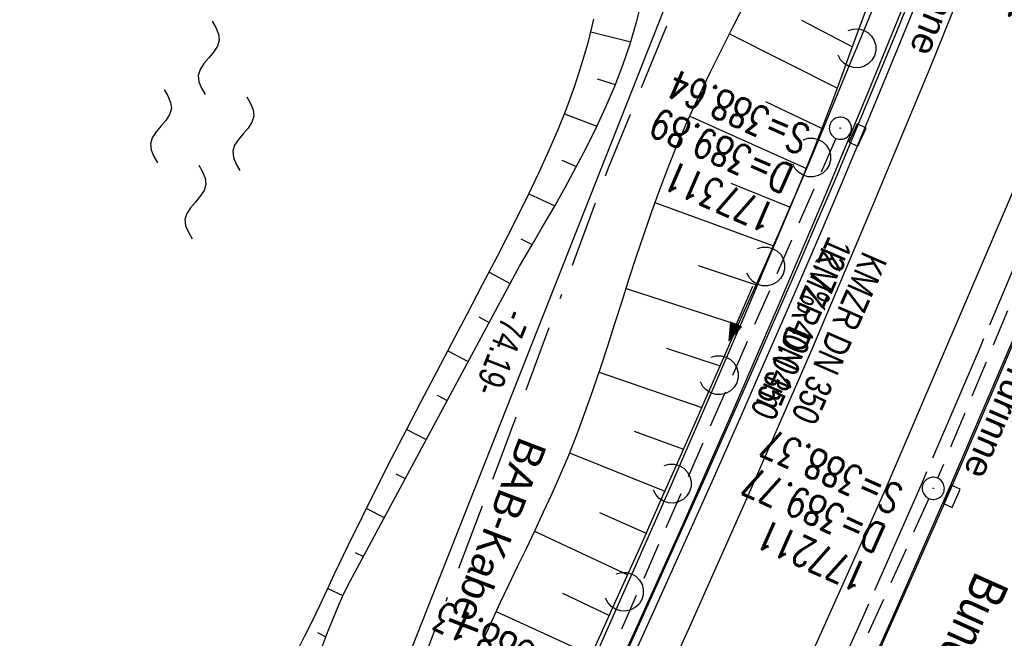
# Model space of a CAD drawing. Extents: x 508656 to 509297, y 448622 to 449584.
# Tile 30 of 53: x 508968 to 509034, y 449113 to 449155. Entities that reach past the tile are written whole.
import ezdxf

# ---------------------------------------------------------------- set-up
doc = ezdxf.new("R2010")
doc.units = 0
doc.header["$LTSCALE"] = 10
doc.header["$MEASUREMENT"] = 0
for name, pattern in [('ACAD_ISO16W100', [73, 15, -6.5, 15, -6.5, 15, -7, 1, -7]), ('ACHSE', [5.5, 4, -0.5, 0.5, -0.5]), ('LT00', [0]), ('STRICHLINIE2', [0.375, 0.25, -0.125])]:
    doc.linetypes.add(name, pattern=pattern)
doc.layers.get('0').update_dxf_attribs({"linetype": 'LT00'})
for name, color, linetype in [('--EK_FBR', 250, 'LT00'), ('--EK_Halt-Pfeil', 4, 'LT00'), ('--EK_Haltung', 7, 'STRICHLINIE2'), ('--EK_Haltung-Text', 140, 'LT00'), ('--EK_Schacht-Text', 5, 'LT00'), ('--EL_DFK_AB_L', 21, 'LT00'), ('--EL_Halt-Pfeil', 4, 'LT00'), ('--EL_Haltung', 182, 'STRICHLINIE2'), ('--EL_Haltung-Text', 182, 'LT00'), ('--WASSER_NUTZUNG', 180, 'Continuous'), ('-AX-093', 35, 'ACHSE'), ('ABSTAND', 8, 'LT00'), ('BAB-KABEL', 220, 'ACAD_ISO16W100'), ('BAB-KABEL_TEXT', 221, 'Continuous'), ('BRD', 255, 'Continuous'), ('DFK_AB_L', 21, 'LT00'), ('RINNE_TEXT', 11, 'Continuous'), ('V124_AFBR_BAB', 250, 'LT00'), ('V124_BOESCH', 250, 'LT00'), ('V124_BOSCHUNG', 250, 'LT00'), ('V124_H_BORD', 8, 'LT00'), ('V124_KA_PRUF', 182, 'LT00'), ('V124_LAERM', 11, 'LT00'), ('V124_LD_MARK', 250, 'LT00'), ('V124_RINNE', 182, 'LT00'), ('V124_SINKK', 182, 'LT00')]:
    doc.layers.add(name, color=color, linetype=linetype)
doc.styles.add('Arial', font='ARIAL.TTF')
doc.styles.add('Beschrift', font='ARIAL.TTF')
doc.styles.add('Haltungsbeschriftung', font='ARIAL.TTF', dxfattribs={"width": 0.75})
doc.styles.add('schachtbeschriftung', font='romans.shx', dxfattribs={"width": 0.75, "height": 2})
doc.styles.get("Standard").update_dxf_attribs({"font": 'ARIAL.TTF'})

# ---------------------------------------------------------------- blocks, each defined once
blk = doc.blocks.new('SYMB7250')
at = {"color": 0, "linetype": 'ByBlock'}
for points in [[(-0.25, 0.28), (-0.208333, 0.308889), (-0.166667, 0.331111), (-0.125, 0.34), (-0.083333, 0.331111), (-0.041667, 0.308889), (0, 0.28)], [(0, 0.28), (0.041667, 0.251111), (0.083333, 0.228889), (0.125, 0.22), (0.166667, 0.228889), (0.208333, 0.251111), (0.25, 0.28)], [(-0.74, 0), (-0.698333, 0.028889), (-0.656667, 0.051111), (-0.615, 0.06), (-0.573333, 0.051111), (-0.531667, 0.028889), (-0.49, 0)], [(-0.49, 0), (-0.448333, -0.028889), (-0.406667, -0.051111), (-0.365, -0.06), (-0.323333, -0.051111), (-0.281667, -0.028889), (-0.24, 0)], [(0.24, 0), (0.281667, 0.028889), (0.323333, 0.051111), (0.365, 0.06), (0.406667, 0.051111), (0.448333, 0.028889), (0.49, 0)], [(0.49, 0), (0.531667, -0.028889), (0.573333, -0.051111), (0.615, -0.06), (0.656667, -0.051111), (0.698333, -0.028889), (0.74, 0)], [(-0.25, -0.28), (-0.208333, -0.251111), (-0.166667, -0.228889), (-0.125, -0.22), (-0.083333, -0.228889), (-0.041667, -0.251111), (0, -0.28)], [(0, -0.28), (0.041667, -0.308889), (0.083333, -0.331111), (0.125, -0.34), (0.166667, -0.331111), (0.208333, -0.308889), (0.25, -0.28)]]:
    blk.add_lwpolyline(points, dxfattribs=at)
blk = doc.blocks.new('SYMB7122')
at = {"color": 0, "linetype": 'ByBlock'}
for points in [[(-0.109975, -0.002365), (-0.106745, 0.026562), (-0.096041, 0.053629), (-0.078613, 0.076941), (-0.055681, 0.094866), (-0.028851, 0.106149), (0, 0.11)], [(0, 0.11), (0.028851, 0.106149), (0.055681, 0.094866), (0.078613, 0.076941), (0.096041, 0.053629), (0.106745, 0.026562), (0.109975, -0.002365)], [(-0.075234, -0.080249), (-0.093647, -0.057708), (-0.105504, -0.031126), (-0.109975, -0.002365)], [(0.109975, -0.002365), (0.105504, -0.031126), (0.093647, -0.057708), (0.075234, -0.080249)]]:
    blk.add_lwpolyline(points, dxfattribs=at)
blk = doc.blocks.new('SYMB0003')
at = {"color": 0, "linetype": 'ByBlock'}
for p, q in [((-0.015712, 0), (0.010166, 0.012015)), ((0, -0.021257), (-0.015712, 0)), ((0.010166, 0.012015), (0, -0.021257))]:
    blk.add_line(p, q, dxfattribs=at)
for points in [[(-0.031395, 0.499013), (-0.093691, 0.491144), (-0.154509, 0.475528), (-0.21289, 0.452414), (-0.267913, 0.422164), (-0.318712, 0.385257), (-0.364484, 0.342274), (-0.404509, 0.293893), (-0.438154, 0.240877), (-0.464888, 0.184062), (-0.484292, 0.124345), (-0.496058, 0.062667), (-0.5, 0)], [(0.5, 0), (0.496057, 0.062667), (0.484292, 0.124345), (0.464888, 0.184062), (0.438153, 0.240877), (0.404509, 0.293893), (0.364484, 0.342274), (0.318712, 0.385257), (0.267913, 0.422164), (0.21289, 0.452414), (0.154509, 0.475528), (0.093691, 0.491144), (0.031395, 0.499013), (-0.031395, 0.499013)], [(-0.5, 0), (-0.496058, -0.062667), (-0.484292, -0.124345), (-0.464888, -0.184062), (-0.438154, -0.240877), (-0.404509, -0.293893), (-0.364485, -0.342274), (-0.318712, -0.385257), (-0.267914, -0.422164), (-0.21289, -0.452414), (-0.154509, -0.475529), (-0.093691, -0.491144), (-0.031395, -0.499014), (0.031395, -0.499014)], [(0.031395, -0.499014), (0.093691, -0.491144), (0.154509, -0.475529), (0.21289, -0.452414), (0.267914, -0.422164), (0.318712, -0.385257), (0.364485, -0.342274), (0.404509, -0.293893), (0.438154, -0.240877), (0.464889, -0.184062), (0.484292, -0.124345), (0.496058, -0.062667), (0.5, 0)]]:
    blk.add_lwpolyline(points, dxfattribs=at)
blk = doc.blocks.new('SYMB0652')
at = {"color": 0, "linetype": 'ByBlock'}
blk.add_lwpolyline([(-0.15, -0.075), (0.15, -0.075), (0.15, 0.075), (-0.15, 0.075), (-0.15, -0.075)], dxfattribs=at)
blk = doc.blocks.new('SYMB0070')
at = {"color": 0, "linetype": 'ByBlock'}
for p, q in [((-0.5, 0), (0.2, 0)), ((0.5, 0), (0.2, 0.1)), ((0.2, 0.1), (0.2, 0)), ((0.468, 0), (0.21, 0.086)), ((0.21, 0.086), (0.21, -0.086)), ((0.21, -0.086), (0.468, 0)), ((0.22, -0.072), (0.437, 0)), ((0.23, -0.058), (0.405, 0)), ((0.24, -0.045), (0.374, 0)), ((0.342, 0), (0.25, 0.031)), ((0.25, 0.031), (0.25, -0.031)), ((0.25, -0.031), (0.342, 0)), ((0.26, -0.017), (0.31, 0)), ((0.27, -0.003), (0.279, 0))]:
    blk.add_line(p, q, dxfattribs=at)
for points in [[(0.2, 0), (0.2, -0.1), (0.5, 0)], [(0.437, 0), (0.22, 0.072), (0.22, -0.072)], [(0.405, 0), (0.23, 0.058), (0.23, -0.058)], [(0.374, 0), (0.24, 0.045), (0.24, -0.045)], [(0.31, 0), (0.26, 0.017), (0.26, -0.017)], [(0.279, 0), (0.27, 0.003), (0.27, -0.003)]]:
    blk.add_lwpolyline(points, dxfattribs=at)

msp = doc.modelspace()

# ---------------------------------------------------------------- linework, layer by layer
at = {"layer": '--EK_FBR', "color": 2}
for points in [[(509044.758, 449168.116), (509035.898, 449145.981), (509026.144, 449123.165), (509015.938, 449100.42), (509005.271, 449078.001), (508994.296, 449055.984), (508983.02, 449034.572), (508971.631, 449013.921), (508959.242, 448992.342), (508945.629, 448969.847), (508939.75, 448960.365)], [(508996.543, 449051.416), (508998.877, 449055.964), (509001.188, 449060.523), (509003.478, 449065.093), (509005.748, 449069.673), (509007.997, 449074.263), (509010.228, 449078.862), (509014.552, 449087.914), (509018.804, 449096.999), (509022.985, 449106.118), (509025.541, 449111.79), (509028.069, 449117.475), (509030.566, 449123.174), (509033.616, 449130.25), (509036.617, 449137.347), (509039.572, 449144.463), (509042.479, 449151.599), (509045.259, 449158.551)]]:
    msp.add_lwpolyline(points, dxfattribs=at)
at = {"layer": '--EK_FBR'}
msp.add_lwpolyline([(509028.436, 449156.634), (509027.128, 449153.396), (509025.805, 449150.163), (509024.499, 449147.017), (509023.179, 449143.877), (509021.846, 449140.743), (509020.501, 449137.613), (509019.147, 449134.487), (509017.783, 449131.366), (509016.413, 449128.247), (509014.429, 449123.762), (509012.433, 449119.282), (509010.422, 449114.809), (509008.397, 449110.342)], dxfattribs=at)
at = {"layer": '--EK_Haltung'}
for p, q in [((509044.558, 449159.537), (509029.709, 449124.004)), ((509022.835, 449146.994), (509007.41, 449111.678)), ((509029.113, 449122.627), (509013.559, 449087.926))]:
    msp.add_line(p, q, dxfattribs=at)
at = {"layer": '--EL_DFK_AB_L'}
msp.add_line((508989.36, 449100.388), (509016.59, 449169.397), dxfattribs=at)
at = {"layer": '--EL_Haltung'}
for p, q in [((509044.558, 449159.537), (509029.709, 449124.004)), ((509022.835, 449146.994), (509007.41, 449111.678)), ((509029.113, 449122.627), (509013.559, 449087.926))]:
    msp.add_line(p, q, dxfattribs=at)
at = {"layer": '-AX-093', "ltscale": 0.2}
msp.add_lwpolyline([(509043.66, 449159.867), (509040.021, 449150.784), (509036.308, 449141.73), (509032.521, 449132.706), (509028.66, 449123.715), (509024.726, 449114.754), (509020.719, 449105.827), (509016.639, 449096.932), (509012.486, 449088.071), (509008.262, 449079.245), (509003.965, 449070.453), (508999.596, 449061.696), (508995.156, 449052.976), (508990.645, 449044.292), (508986.063, 449035.646), (508981.41, 449027.037), (508976.687, 449018.466), (508971.895, 449009.934), (508967.032, 449001.442), (508962.101, 448992.99), (508959.633, 448988.819), (508954.599, 448980.427), (508949.499, 448972.076), (508944.336, 448963.763)], dxfattribs=at)
at = {"layer": 'BAB-KABEL', "ltscale": 0.03, "flags": 128}
msp.add_lwpolyline([(509108.573, 449550.725), (509108.555, 449549.914), (509107.923, 449539.685), (509107.542, 449523.737), (509106.023, 449504.505), (509103.027, 449469.794), (509099.689, 449441.648), (509096.193, 449417.967), (509091.426, 449386.81), (509087.449, 449364.561), (509073.798, 449340.609), (509065.653, 449326.084), (509057.693, 449300.149), (509049.552, 449273.993), (509041.415, 449242.623), (509046.433, 449233.113), (509037.953, 449223.257), (509025.311, 449191.332), (509014.573, 449162.417), (509007.467, 449145.09), (509000.027, 449125.034), (508990.328, 449099.728), (508968.681, 449052.617), (508956.383, 449026.625), (508943.193, 449006.537), (508939.163, 449000.145), (508916.248, 448963.752), (508910.658, 448958.257), (508886.526, 448934.14), (508866.425, 448912.558), (508852.808, 448898.73), (508848.226, 448890.1), (508832.927, 448862.84), (508820.417, 448838.043), (508819.404, 448835.445), (508822.64, 448825.297), (508822.418, 448824.293), (508817.73, 448816.932), (508806.456, 448816.821), (508794.738, 448812.137), (508784.999, 448797.187), (508766.925, 448769.699), (508761.413, 448761.665), (508751.074, 448746.056), (508734.064, 448723.741), (508723.724, 448711.345), (508722.677, 448710.036)], dxfattribs=at)
at = {"layer": 'DFK_AB_L'}
msp.add_line((508989.36, 449100.388), (509016.59, 449169.397), dxfattribs=at)
at = {"layer": 'V124_AFBR_BAB', "color": 0}
for points in [[(509044.758, 449168.116), (509035.898, 449145.981), (509026.144, 449123.165), (509015.938, 449100.42), (509005.271, 449078.001), (508994.296, 449055.984), (508983.02, 449034.572), (508971.631, 449013.921), (508959.242, 448992.342), (508945.629, 448969.847), (508939.75, 448960.365)], [(508996.543, 449051.416), (508998.877, 449055.964), (509001.188, 449060.523), (509003.478, 449065.093), (509005.748, 449069.673), (509007.997, 449074.263), (509010.228, 449078.862), (509014.552, 449087.914), (509018.804, 449096.999), (509022.985, 449106.118), (509025.541, 449111.79), (509028.069, 449117.475), (509030.566, 449123.174), (509033.616, 449130.25), (509036.617, 449137.347), (509039.572, 449144.463), (509042.479, 449151.599), (509045.259, 449158.551)]]:
    msp.add_lwpolyline(points, dxfattribs=at)
at = {"layer": 'V124_AFBR_BAB'}
msp.add_lwpolyline([(509028.436, 449156.634), (509027.128, 449153.396), (509025.805, 449150.163), (509024.499, 449147.017), (509023.179, 449143.877), (509021.846, 449140.743), (509020.501, 449137.613), (509019.147, 449134.487), (509017.783, 449131.366), (509016.413, 449128.247), (509014.429, 449123.762), (509012.433, 449119.282), (509010.422, 449114.809), (509008.397, 449110.342)], dxfattribs=at)
at = {"layer": 'V124_BOESCH'}
for points in [[(508988.106, 449112.658), (508988.44, 449113.555), (508988.784, 449114.446), (508989.147, 449115.325), (508989.536, 449116.186), (508989.959, 449117.024), (509001.42, 449138.357), (509002.206, 449139.682), (509002.987, 449141.008), (509003.758, 449142.339), (509004.512, 449143.676), (509005.246, 449145.022), (509005.953, 449146.379), (509006.628, 449147.749), (509007.267, 449149.135), (509007.863, 449150.538), (509008.411, 449151.961), (509008.907, 449153.406), (509009.344, 449154.875), (509009.718, 449156.37)], [(508998.999, 449113.074), (508999.555, 449114.319), (509000.126, 449115.557), (509000.709, 449116.791), (509001.298, 449118.021), (509001.889, 449119.251), (509002.477, 449120.482), (509003.058, 449121.716), (509003.626, 449122.955), (509004.178, 449124.201), (509004.708, 449125.456), (509005.296, 449126.934), (509005.854, 449128.425), (509006.386, 449129.926), (509006.898, 449131.436), (509007.396, 449132.951), (509007.884, 449134.47), (509008.368, 449135.99), (509008.853, 449137.51), (509009.344, 449139.028), (509009.847, 449140.541), (509010.366, 449142.047), (509010.907, 449143.544), (509011.475, 449145.03), (509012.143, 449146.666), (509012.846, 449148.288), (509013.58, 449149.897), (509014.342, 449151.494), (509015.126, 449153.083), (509015.927, 449154.664), (509016.743, 449156.239)], [(509005.592, 449110.501), (509006.931, 449113.444), (509008.261, 449116.391), (509009.583, 449119.342), (509010.949, 449122.41), (509012.306, 449125.481), (509013.234, 449127.593), (509014.16, 449129.705), (509015.089, 449131.817), (509016.023, 449133.926), (509016.694, 449135.43), (509017.367, 449136.934), (509018.037, 449138.439), (509018.703, 449139.946), (509019.36, 449141.457), (509020.006, 449142.972), (509020.637, 449144.494), (509021.313, 449146.178), (509021.971, 449147.87), (509022.614, 449149.567), (509023.247, 449151.269), (509023.872, 449152.972), (509024.494, 449154.677), (509025.116, 449156.38)], [(508986.375, 449112.295), (508986.909, 449113.321), (508987.42, 449114.354), (508987.917, 449115.393), (508988.406, 449116.435), (508988.895, 449117.478), (508989.835, 449119.447), (508990.797, 449121.411), (508991.777, 449123.37), (508992.772, 449125.326), (508993.78, 449127.28), (508994.798, 449129.233), (508995.822, 449131.187), (508996.851, 449133.143), (508997.881, 449135.102), (508998.909, 449137.066), (508999.934, 449139.037), (509000.659, 449140.447), (509001.375, 449141.862), (509002.076, 449143.284), (509002.757, 449144.714), (509003.411, 449146.154), (509004.033, 449147.605), (509004.617, 449149.068), (509005.157, 449150.545), (509005.648, 449152.038), (509006.084, 449153.547), (509006.46, 449155.075)]]:
    msp.add_lwpolyline(points, dxfattribs=at)
at = {"layer": 'V124_BOSCHUNG'}
for p, q in [((509020.494, 449154.997), (509023.956, 449153.201)), ((509006.257, 449154.218), (509008.951, 449153.544)), ((509015.632, 449154.085), (509022.928, 449150.407)), ((509006.677, 449151.028), (509007.902, 449150.636)), ((509018.075, 449149.494), (509021.892, 449147.665)), ((509004.458, 449148.661), (509006.662, 449147.82)), ((509012.944, 449148.506), (509020.83, 449144.969)), ((509004.299, 449145.515), (509005.281, 449145.088)), ((509015.722, 449143.974), (509019.741, 449142.346)), ((509002.062, 449143.255), (509003.806, 449142.424)), ((509010.586, 449142.666), (509018.607, 449139.729)), ((509001.506, 449140.199), (509002.28, 449139.807)), ((509013.503, 449138.402), (509017.436, 449137.089)), ((508999.361, 449137.933), (509000.791, 449137.188)), ((509008.635, 449136.829), (509016.221, 449134.369)), ((508998.671, 449134.91), (508999.369, 449134.541)), ((509011.361, 449132.79), (509014.998, 449131.609)), ((508996.578, 449132.623), (508997.949, 449131.898)), ((509006.811, 449131.174), (509013.761, 449128.795)), ((508995.856, 449129.611), (508996.53, 449129.255)), ((508993.793, 449127.304), (508995.112, 449126.616)), ((509009.185, 449127.191), (509012.519, 449125.964)), ((509004.817, 449125.725), (509011.259, 449123.111)), ((508993.056, 449124.305), (508993.694, 449123.978)), ((508991.063, 449121.946), (508992.278, 449121.342)), ((509006.837, 449121.67), (509010, 449120.276)), ((509002.445, 449120.416), (509008.743, 449117.464)), ((508990.3, 449118.976), (508990.862, 449118.705)), ((508988.452, 449116.533), (508989.472, 449116.05)), ((509004.33, 449116.219), (509007.507, 449114.717)), ((508999.852, 449114.967), (509006.288, 449112.027)), ((508987.748, 449113.548), (508988.328, 449113.256))]:
    msp.add_line(p, q, dxfattribs=at)
at = {"layer": 'V124_H_BORD'}
for points in [[(508946.573, 448963.866), (508950.257, 448969.805), (508953.908, 448975.764), (508958.896, 448984.027), (508963.82, 448992.329), (508968.679, 449000.669), (508973.473, 449009.046), (508978.2, 449017.462), (508982.862, 449025.915), (508987.456, 449034.405), (508991.982, 449042.932), (508996.441, 449051.495), (509000.992, 449060.413), (509005.468, 449069.369), (509009.87, 449078.363), (509014.197, 449087.393), (509018.448, 449096.46), (509022.623, 449105.562), (509026.721, 449114.698), (509030.743, 449123.869), (509034.688, 449133.073), (509038.555, 449142.31), (509042.345, 449151.579), (509046.055, 449160.879)], [(509028.213, 449157.992), (509025.17, 449150.524), (509022.073, 449143.078), (509018.922, 449135.654), (509015.719, 449128.253), (509012.465, 449120.874), (509009.161, 449113.517), (509005.807, 449106.183), (509002.333, 449098.72), (508998.809, 449091.281), (508995.232, 449083.867), (508991.604, 449076.479), (508987.923, 449069.117), (508984.189, 449061.781), (508980.902, 449055.431), (508977.576, 449049.102)]]:
    msp.add_lwpolyline(points, dxfattribs=at)
at = {"layer": 'V124_LAERM'}
for points in [[(509027.238, 449160.502), (509026.404, 449158.445), (509024.215, 449153.095)], [(509024.215, 449153.095), (509024.049, 449152.691), (509021.673, 449146.946), (509021.153, 449145.705)], [(509021.153, 449145.705), (509019.272, 449141.211), (509018.052, 449138.33)], [(509018.052, 449138.33), (509016.848, 449135.487), (509014.911, 449130.972)], [(509014.911, 449130.972), (509014.397, 449129.774), (509011.919, 449124.073), (509011.725, 449123.634)], [(509011.725, 449123.634), (509009.412, 449118.384), (509008.489, 449116.318)], [(509008.489, 449116.318), (509006.875, 449112.708), (509005.204, 449109.024)]]:
    msp.add_lwpolyline(points, dxfattribs=at)
at = {"layer": 'V124_LD_MARK'}
msp.add_lwpolyline([(508933.136, 448965.443), (508938.122, 448973.431), (508943.046, 448981.459), (508947.908, 448989.526), (508952.708, 448997.631), (508957.445, 449005.772), (508962.12, 449013.949), (508966.733, 449022.162), (508971.284, 449030.409), (508975.772, 449038.689), (508980.109, 449046.833), (508984.386, 449055.008), (508988.601, 449063.215), (508992.754, 449071.452), (508996.845, 449079.721), (509000.872, 449088.021), (509004.835, 449096.353), (509008.732, 449104.715), (509012.99, 449114.053), (509017.166, 449123.428), (509021.259, 449132.84), (509025.271, 449142.289), (509029.2, 449151.772), (509033.046, 449161.289)], dxfattribs=at)
at = {"layer": 'V124_RINNE'}
msp.add_lwpolyline([(509007.937, 449110.569), (509009.958, 449115.034), (509011.966, 449119.505), (509013.962, 449123.981), (509015.946, 449128.462), (509017.318, 449131.579), (509018.684, 449134.7), (509020.042, 449137.824), (509021.39, 449140.952), (509022.726, 449144.085), (509024.05, 449147.223), (509025.359, 449150.367), (509026.897, 449154.117), (509028.414, 449157.876)], dxfattribs=at)

# ---------------------------------------------------------------- block references
at = {"layer": '--EK_Halt-Pfeil', "xscale": 4.000000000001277, "yscale": 4, "zscale": 4, "rotation": 246.4067100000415}
msp.add_blockref('SYMB0070', (509016.395, 449135.133), dxfattribs=at)
at = {"layer": '--EL_Halt-Pfeil', "xscale": 4.000000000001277, "yscale": 4, "zscale": 4, "rotation": 246.4067100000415}
msp.add_blockref('SYMB0070', (509016.395, 449135.133), dxfattribs=at)
at = {"layer": '--WASSER_NUTZUNG', "xscale": 9.999999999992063, "yscale": 9.999999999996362, "zscale": 10, "rotation": 264.7376999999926}
msp.add_blockref('SYMB7250', (508979.948, 449147.569), dxfattribs=at)
at = {"layer": 'V124_KA_PRUF', "xscale": 1.50000000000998, "yscale": 1.5, "zscale": 1.5, "rotation": 245.7719999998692}
for p in [(509023.135, 449147.684), (509029.42, 449123.313)]:
    msp.add_blockref('SYMB0003', p, dxfattribs=at)
at = {"layer": 'V124_LAERM', "yscale": 12, "zscale": 12}
for p, xscale, rotation in [((509024.215, 449153.095), 12.0000000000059, 247.7412700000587), ((509021.153, 449145.705), 11.99999999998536, 247.289930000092), ((509018.052, 449138.33), 12.00000000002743, 247.0415400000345), ((509014.911, 449130.972), 12.00000000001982, 246.7827400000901), ((509011.725, 449123.634), 11.9999999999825, 246.2196199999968), ((509008.489, 449116.318), 11.99999999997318, 245.9153799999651)]:
    msp.add_blockref('SYMB7122', p, dxfattribs=dict(at, xscale=xscale, rotation=rotation))
at = {"layer": 'V124_SINKK', "xscale": 4.500000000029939, "yscale": 4.5, "zscale": 4.5, "rotation": 245.7719999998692}
for p in [(509024.289, 449147.223), (509030.659, 449122.775)]:
    msp.add_blockref('SYMB0652', p, dxfattribs=at)

# ---------------------------------------------------------------- texts
at = {"layer": '--EK_Haltung-Text', "style": 'Haltungsbeschriftung', "width": 0.75}
for s, p in [('12.7‰ 40.04m', (509022.335, 449140.46)), ('KMZR DN 350', (509024.681, 449139.435))]:
    msp.add_text(s, height=1.8, rotation=-113.59329, dxfattribs=at).set_placement(p)
at = {"layer": '--EK_Schacht-Text', "style": 'schachtbeschriftung', "width": 0.75}
for s, rotation, p in [('177210', -202.6787, (509040.722, 449154.899)), ('S=388.64', -203.59329, (509021.231, 449147.699)), ('D=389.89', -203.59329, (509020.078, 449145.059)), ('177311', -203.59329, (509018.926, 449142.419)), ('S=388.37', -204.14403, (509027.516, 449123.34)), ('D=389.77', -204.14403, (509026.338, 449120.713)), ('177211', -204.14403, (509025.16, 449118.085)), ('S=388.13', -205.40495, (509005.299, 449111.411))]:
    msp.add_text(s, height=2, rotation=rotation, dxfattribs=at).set_placement(p)
at = {"layer": '--EL_Haltung-Text', "style": 'Haltungsbeschriftung', "width": 0.75}
msp.add_text('KMZR DN 350', height=1.8, rotation=-113.59329, dxfattribs=at).set_placement((509021.908, 449139.738))
at = {"layer": 'ABSTAND', "width": 0.75}
msp.add_text('-74.19-', height=1.8, rotation=-111.53146, dxfattribs=at).set_placement((509000.505, 449135.575))
at = {"layer": 'BAB-KABEL_TEXT', "insert": (508998.967, 449120.531), "char_height": 2, "attachment_point": 8, "rotation": 249.03075, "style": 'Beschrift'}
msp.add_mtext('BAB-Kabel', dxfattribs=at)
at = {"layer": 'BRD', "insert": (509031.621, 449118.079), "char_height": 2.5, "attachment_point": 7, "rotation": 245.77201, "style": 'Beschrift'}
msp.add_mtext('{\\W0.8;Bundesrepublik Deutschland}', dxfattribs=at)
at = {"layer": 'RINNE_TEXT', "char_height": 1.8, "attachment_point": 7, "style": 'Arial'}
for s, insert, rotation in [('Spitzrinne', (509031.495, 449163.598), 247.86419), ('Bordrinne', (509035.734, 449134.465), 246.68542)]:
    msp.add_mtext(s, dxfattribs=dict(at, insert=insert, rotation=rotation))

doc.saveas('drawing.dxf')
